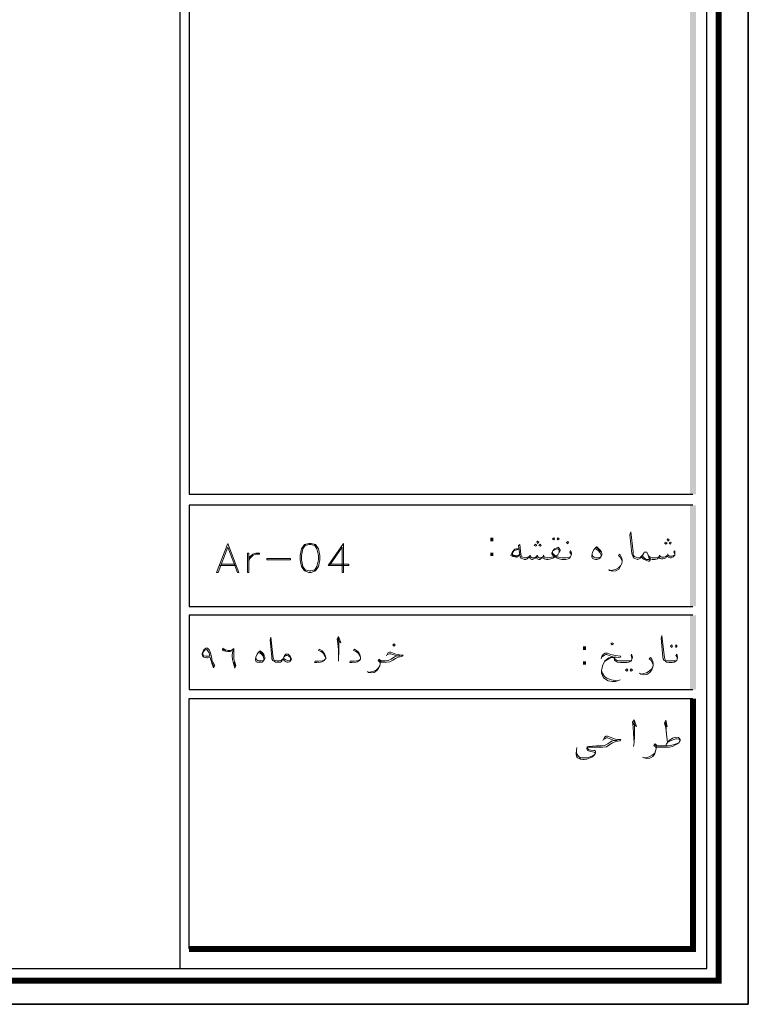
# Model space of a CAD drawing. Header units: metres. Extents: x 5.7 to 89.8, y 4 to 63.5.
# Tile 16 of 22: x 73.2 to 89.8, y 4 to 26.4. Entities that reach past the tile are written whole.
import ezdxf

# ---------------------------------------------------------------- set-up
doc = ezdxf.new("R2010")
doc.units = ezdxf.units.M
doc.header["$MEASUREMENT"] = 0
for name, color, linetype in [('PDF2_KADR', 7, 'Continuous'), ('PDF2_Text', 7, 'Continuous'), ('PDF2_textt', 7, 'Continuous')]:
    doc.layers.add(name, color=color, linetype=linetype)
doc.styles.add('PDF B Mitra', font='BMITRA.TTF')

msp = doc.modelspace()

# ---------------------------------------------------------------- hatches: boundary and pattern name
at = {"layer": 'PDF2_KADR', "transparency": 33554559}
for points in [[(88.456, 15.628), (88.591, 15.628), (88.591, 42.759), (88.456, 42.759)], [(88.456, 13.076), (88.591, 13.076), (88.591, 15.378), (88.456, 15.378)], [(88.456, 11.179), (88.591, 11.179), (88.591, 12.874), (88.456, 12.874)]]:
    msp.add_hatch(color=256, dxfattribs=at).paths.add_polyline_path(points)

# ---------------------------------------------------------------- linework, layer by layer
at = {"layer": 'PDF2_KADR', "lineweight": 25}
for points in [[(5.695, 4.013), (89.785, 4.013), (89.785, 63.476), (5.695, 63.476)], [(5.695, 63.476), (89.785, 63.476), (89.785, 4.013), (5.695, 4.013)], [(6.514, 4.832), (88.841, 4.832), (88.841, 62.657), (6.514, 62.657)]]:
    msp.add_lwpolyline(points, close=True, dxfattribs=at)
at = {"layer": 'PDF2_KADR', "lineweight": 0, "const_width": 0.135}
msp.add_lwpolyline([(6.235, 62.937), (6.235, 4.552), (89.111, 4.552), (89.111, 62.937)], close=True, dxfattribs=at)
at = {"layer": 'PDF2_KADR', "lineweight": 25}
for points in [[(76.851, 4.832), (76.851, 62.657)], [(88.524, 42.759), (77.053, 42.759), (77.053, 15.956), (77.053, 15.628), (88.524, 15.628)], [(88.524, 15.378), (77.053, 15.378), (77.053, 13.076), (88.524, 13.076)], [(88.524, 12.874), (82.783, 12.874), (77.053, 12.874), (77.053, 11.179), (82.783, 11.179), (88.524, 11.179)], [(77.053, 5.275), (77.053, 10.976), (78.748, 10.976), (82.783, 10.976), (88.524, 10.976)]]:
    msp.add_lwpolyline(points, dxfattribs=at)
at = {"layer": 'PDF2_KADR', "lineweight": 0, "const_width": 0.135}
msp.add_lwpolyline([(77.053, 5.275), (88.524, 5.275), (88.524, 9.31), (88.524, 10.976)], dxfattribs=at)
at = {"layer": 'PDF2_textt', "lineweight": 20}
for points in [[(85.355, 14.636), (85.374, 14.617), (85.355, 14.588), (85.326, 14.617)], [(85.451, 14.636), (85.48, 14.617), (85.451, 14.588), (85.432, 14.617)], [(87.955, 14.559), (87.984, 14.588), (87.955, 14.617), (87.936, 14.588)], [(77.939, 14.511), (77.679, 13.846), (77.717, 13.846), (77.939, 14.424), (78.16, 13.846), (78.189, 13.846)], [(79.778, 14.511), (79.682, 14.482), (79.615, 14.386), (79.586, 14.232), (79.586, 14.135), (79.615, 13.981), (79.682, 13.885), (79.778, 13.846), (79.836, 13.846), (79.933, 13.885), (80, 13.981), (80.029, 14.135), (80.029, 14.232), (80, 14.386), (79.933, 14.482), (79.836, 14.511)], [(84.941, 14.444), (84.97, 14.463), (84.941, 14.492), (84.912, 14.463)], [(84.989, 14.511), (85.018, 14.54), (84.989, 14.559), (84.97, 14.54)], [(85.047, 14.444), (85.066, 14.463), (85.047, 14.492), (85.018, 14.463)], [(85.673, 14.501), (85.692, 14.53), (85.673, 14.55), (85.644, 14.53)], [(86.328, 14.434), (86.337, 14.434), (86.385, 14.386), (86.424, 14.347), (86.443, 14.309), (86.453, 14.28), (86.453, 14.251), (86.434, 14.212), (86.414, 14.184), (86.385, 14.155), (86.337, 14.145), (86.308, 14.145), (86.26, 14.155), (86.241, 14.164), (86.231, 14.184), (86.222, 14.212), (86.222, 14.222), (86.231, 14.28), (86.26, 14.357), (86.299, 14.405)], [(87.907, 14.492), (87.936, 14.521), (87.907, 14.54), (87.878, 14.521)], [(88.013, 14.492), (88.032, 14.521), (88.013, 14.54), (87.984, 14.521)], [(78.411, 13.846), (78.411, 14.289), (78.382, 14.289), (78.382, 13.846)], [(78.661, 14.289), (78.661, 14.261), (78.575, 14.261), (78.507, 14.232), (78.44, 14.164), (78.411, 14.106), (78.44, 14.203), (78.507, 14.261), (78.575, 14.289)], [(79.364, 14.135), (78.825, 14.135), (78.825, 14.164), (79.364, 14.164)], [(77.611, 11.679), (77.573, 11.785), (77.534, 11.911), (77.477, 11.901), (77.448, 11.901), (77.39, 11.92), (77.361, 11.949), (77.351, 11.988), (77.351, 12.007), (77.371, 12.055), (77.4, 12.094), (77.438, 12.122), (77.467, 12.122), (77.477, 12.122), (77.515, 12.084), (77.544, 12.017), (77.573, 11.891), (77.573, 11.853), (77.602, 11.795), (77.64, 11.728)], [(78.093, 11.67), (78.064, 11.776), (78.045, 11.862), (78.035, 11.949), (78.045, 12.036), (78.054, 12.074), (78.026, 12.065), (77.987, 12.045), (77.939, 12.045), (77.881, 12.055), (77.843, 12.065), (77.833, 12.074), (77.814, 12.084), (77.823, 12.122), (77.852, 12.103), (77.891, 12.084), (77.939, 12.074), (77.997, 12.074), (78.045, 12.094), (78.074, 12.113), (78.074, 12.026), (78.074, 11.959), (78.074, 11.872), (78.093, 11.805), (78.122, 11.728)], [(81.724, 12.171), (81.743, 12.2), (81.724, 12.219), (81.695, 12.2)], [(86.684, 12.2), (86.713, 12.228), (86.684, 12.248), (86.655, 12.228)], [(88.042, 12.2), (88.061, 12.171), (88.042, 12.142), (88.013, 12.171)], [(88.138, 12.2), (88.167, 12.171), (88.138, 12.142), (88.119, 12.171)], [(77.525, 11.939), (77.477, 11.939), (77.438, 11.939), (77.39, 11.949), (77.371, 11.978), (77.361, 11.988), (77.371, 12.026), (77.39, 12.055), (77.419, 12.084), (77.448, 12.094), (77.457, 12.094), (77.477, 12.074), (77.515, 12.017)], [(78.671, 12.065), (78.719, 12.026), (78.758, 11.988), (78.767, 11.949), (78.777, 11.92), (78.777, 11.891), (78.758, 11.853), (78.748, 11.834), (78.719, 11.805), (78.671, 11.805), (78.652, 11.805), (78.603, 11.805), (78.584, 11.814), (78.575, 11.834), (78.565, 11.853), (78.565, 11.862), (78.575, 11.92), (78.603, 11.988), (78.632, 12.036)], [(79.191, 11.872), (79.21, 11.92), (79.229, 11.959), (79.258, 11.988), (79.268, 11.988), (79.287, 11.988), (79.307, 11.988), (79.355, 11.939), (79.374, 11.911), (79.384, 11.882), (79.384, 11.872), (79.374, 11.843), (79.355, 11.824), (79.345, 11.814), (79.307, 11.805), (79.287, 11.805), (79.268, 11.814), (79.22, 11.843)], [(87.021, 11.651), (87.04, 11.622), (87.021, 11.602), (86.992, 11.622)], [(87.117, 11.651), (87.146, 11.622), (87.117, 11.602), (87.098, 11.622)]]:
    msp.add_lwpolyline(points, close=True, dxfattribs=at)
for points in [[(88.109, 14.28), (88.09, 14.318), (88.109, 14.338), (88.109, 14.299), (88.109, 14.28), (88.109, 14.241), (88.09, 14.222), (88.071, 14.203), (88.032, 14.184), (88.003, 14.184), (87.965, 14.193), (87.946, 14.212), (87.936, 14.232), (87.907, 14.184), (87.878, 14.164), (87.84, 14.155), (87.811, 14.155), (87.782, 14.164), (87.763, 14.184), (87.753, 14.212), (87.734, 14.174), (87.715, 14.155), (87.666, 14.145), (87.618, 14.145), (87.599, 14.145), (87.56, 14.155), (87.541, 14.174), (87.522, 14.222), (87.483, 14.289), (87.474, 14.309), (87.455, 14.309), (87.435, 14.309), (87.416, 14.309), (87.406, 14.289), (87.377, 14.241), (87.349, 14.203), (87.329, 14.184), (87.329, 14.174), (87.3, 14.155), (87.272, 14.145), (87.262, 14.145), (87.223, 14.155), (87.185, 14.174), (87.166, 14.203), (87.146, 14.232), (87.137, 14.28), (87.089, 14.704), (87.108, 14.771), (87.166, 14.318), (87.166, 14.261), (87.175, 14.232), (87.194, 14.212), (87.233, 14.193), (87.262, 14.184), (87.272, 14.184), (87.281, 14.184), (87.329, 14.193), (87.339, 14.203), (87.349, 14.212), (87.377, 14.241)], [(79.711, 14.482), (79.644, 14.386), (79.615, 14.232), (79.615, 14.135), (79.644, 13.981), (79.711, 13.885)], [(79.933, 14.453), (79.836, 14.482), (79.778, 14.482), (79.682, 14.453)], [(79.904, 13.885), (79.961, 13.981), (80, 14.135), (80, 14.232), (79.961, 14.386), (79.904, 14.482)], [(80.25, 14.01), (80.539, 14.424), (80.539, 13.846), (80.568, 13.846), (80.568, 14.511), (80.221, 14.01), (80.693, 14.01), (80.693, 14.039), (80.25, 14.039)], [(84.565, 14.386), (84.498, 14.386), (84.469, 14.376), (84.45, 14.357), (84.411, 14.299), (84.382, 14.232), (84.421, 14.212), (84.507, 14.193), (84.517, 14.193), (84.584, 14.251)], [(84.565, 14.376), (84.488, 14.357), (84.45, 14.338), (84.411, 14.28), (84.411, 14.27), (84.421, 14.251), (84.44, 14.241), (84.546, 14.232), (84.584, 14.261)], [(85.75, 14.232), (85.75, 14.251), (85.74, 14.289), (85.721, 14.309), (85.74, 14.347), (85.75, 14.318), (85.759, 14.28), (85.759, 14.261), (85.75, 14.232), (85.74, 14.203), (85.711, 14.174), (85.682, 14.155), (85.625, 14.145), (85.557, 14.145), (85.538, 14.145), (85.48, 14.155), (85.432, 14.174), (85.403, 14.193), (85.393, 14.212), (85.374, 14.193), (85.336, 14.174), (85.287, 14.155), (85.23, 14.145), (85.22, 14.145), (85.191, 14.145), (85.143, 14.155), (85.124, 14.174), (85.104, 14.203), (85.085, 14.174), (85.056, 14.155), (85.037, 14.145), (85.018, 14.145), (84.979, 14.155), (84.97, 14.174), (84.96, 14.212), (84.931, 14.174), (84.902, 14.155), (84.873, 14.145), (84.854, 14.145), (84.825, 14.155), (84.816, 14.174), (84.796, 14.212), (84.767, 14.174), (84.748, 14.155), (84.719, 14.145), (84.7, 14.145), (84.69, 14.145), (84.652, 14.155), (84.613, 14.174), (84.594, 14.203), (84.584, 14.251), (84.556, 14.463), (84.584, 14.482), (84.604, 14.261), (84.613, 14.232), (84.633, 14.203), (84.652, 14.193), (84.69, 14.184), (84.7, 14.184), (84.729, 14.184), (84.758, 14.193), (84.796, 14.212), (84.816, 14.232), (84.825, 14.203), (84.864, 14.184), (84.893, 14.184), (84.931, 14.193), (84.96, 14.212), (84.979, 14.232), (84.999, 14.193), (85.027, 14.184), (85.056, 14.184), (85.104, 14.203), (85.124, 14.232), (85.133, 14.212), (85.153, 14.193), (85.191, 14.184), (85.22, 14.184), (85.23, 14.184), (85.307, 14.193), (85.374, 14.212), (85.336, 14.241), (85.316, 14.27), (85.316, 14.289), (85.336, 14.338), (85.374, 14.386), (85.413, 14.405), (85.451, 14.415), (85.461, 14.415), (85.48, 14.395), (85.499, 14.367), (85.499, 14.347), (85.48, 14.309), (85.451, 14.251), (85.403, 14.222), (85.442, 14.203), (85.47, 14.193), (85.538, 14.184), (85.557, 14.184), (85.634, 14.184), (85.711, 14.193), (85.74, 14.203)], [(85.48, 14.309), (85.48, 14.338), (85.461, 14.376), (85.451, 14.386), (85.432, 14.386), (85.374, 14.367), (85.336, 14.338)], [(86.289, 14.386), (86.328, 14.376), (86.376, 14.338), (86.405, 14.299), (86.434, 14.241), (86.434, 14.222)], [(86.318, 14.415), (86.366, 14.386), (86.405, 14.328), (86.424, 14.309)], [(84.507, 14.212), (84.411, 14.232)], [(84.825, 14.241), (84.816, 14.232)], [(84.979, 14.241), (84.979, 14.232)], [(85.133, 14.241), (85.124, 14.232)], [(85.326, 14.309), (85.336, 14.28), (85.365, 14.251), (85.403, 14.222)], [(86.414, 14.193), (86.357, 14.184), (86.308, 14.184), (86.28, 14.193), (86.241, 14.222), (86.231, 14.28)], [(86.915, 14.106), (86.896, 14.145), (86.867, 14.193), (86.828, 14.232), (86.857, 14.261), (86.877, 14.232), (86.906, 14.174), (86.915, 14.126), (86.915, 14.097), (86.906, 14.049), (86.877, 13.991), (86.838, 13.924), (86.771, 13.885), (86.703, 13.875), (86.626, 13.895), (86.607, 13.914)], [(87.541, 14.174), (87.551, 14.145), (87.551, 14.126), (87.532, 14.106), (87.503, 14.106), (87.455, 14.126), (87.416, 14.145), (87.387, 14.164), (87.349, 14.203)], [(87.483, 14.289), (87.503, 14.241), (87.532, 14.164), (87.532, 14.145), (87.522, 14.145), (87.503, 14.145), (87.464, 14.145), (87.426, 14.164), (87.397, 14.193), (87.368, 14.232)], [(87.522, 14.222), (87.541, 14.203), (87.56, 14.193), (87.599, 14.184), (87.618, 14.184), (87.686, 14.184), (87.724, 14.193), (87.753, 14.212), (87.763, 14.232), (87.792, 14.203), (87.82, 14.193), (87.869, 14.193), (87.907, 14.212), (87.936, 14.232), (87.955, 14.241), (87.965, 14.232), (87.994, 14.222), (88.042, 14.222), (88.081, 14.232), (88.109, 14.241)], [(87.772, 14.241), (87.763, 14.232)], [(87.955, 14.27), (87.955, 14.241)], [(77.746, 14.01), (78.122, 14.01)], [(77.775, 14.039), (78.093, 14.039)], [(79.682, 13.914), (79.778, 13.885), (79.836, 13.885), (79.933, 13.914)], [(86.636, 13.895), (86.694, 13.904), (86.761, 13.914), (86.828, 13.952), (86.877, 14.001), (86.906, 14.049)], [(79.191, 11.872), (79.172, 11.843), (79.162, 11.824), (79.133, 11.805), (79.095, 11.805), (79.066, 11.805), (79.056, 11.805), (79.018, 11.805), (78.989, 11.824), (78.96, 11.843), (78.941, 11.882), (78.941, 11.92), (78.902, 12.315), (78.912, 12.373), (78.96, 11.959), (78.969, 11.901), (78.979, 11.882), (78.989, 11.853), (79.027, 11.843), (79.056, 11.834), (79.066, 11.834), (79.104, 11.834), (79.152, 11.843), (79.181, 11.872), (79.201, 11.891)], [(80.433, 12.315), (80.51, 12.248), (80.453, 12.392), (80.424, 12.334), (80.443, 12.228), (80.453, 12.094), (80.453, 11.901), (80.453, 11.824)], [(80.453, 11.901), (80.462, 12.036), (80.462, 12.257), (80.453, 12.354)], [(88.167, 11.872), (88.167, 11.901), (88.158, 11.93), (88.138, 11.959), (88.158, 11.988), (88.167, 11.968), (88.177, 11.92), (88.177, 11.911), (88.167, 11.872), (88.158, 11.843), (88.138, 11.824), (88.1, 11.805), (88.052, 11.795), (87.975, 11.795), (87.926, 11.805), (87.898, 11.824), (87.869, 11.843), (87.849, 11.882), (87.84, 11.92), (87.801, 12.354), (87.82, 12.411), (87.869, 11.968), (87.878, 11.911), (87.888, 11.882), (87.898, 11.853), (87.936, 11.834), (87.975, 11.834), (88.052, 11.834), (88.138, 11.834), (88.158, 11.843)], [(77.833, 12.094), (77.891, 12.074)], [(78.748, 11.843), (78.69, 11.834), (78.652, 11.834), (78.623, 11.843), (78.584, 11.862), (78.575, 11.92)], [(78.623, 12.026), (78.671, 12.007), (78.709, 11.978), (78.738, 11.939), (78.758, 11.891), (78.758, 11.862)], [(78.661, 12.045), (78.7, 12.017), (78.738, 11.968), (78.758, 11.939)], [(79.22, 11.93), (79.239, 11.949), (79.268, 11.959), (79.287, 11.959), (79.307, 11.949), (79.326, 11.939), (79.355, 11.92), (79.364, 11.882), (79.364, 11.872), (79.355, 11.843), (79.335, 11.834), (79.297, 11.843), (79.239, 11.862), (79.21, 11.891)], [(80.164, 11.911), (80.135, 11.959), (80.106, 12.007), (80.058, 12.045), (80, 12.074), (80.019, 12.103), (80.087, 12.065), (80.116, 12.026), (80.144, 11.978), (80.164, 11.911), (80.164, 11.891), (80.154, 11.872), (80.135, 11.843), (80.087, 11.814), (80.048, 11.805), (79.961, 11.795), (79.913, 11.795), (79.923, 11.824), (80.01, 11.824), (80.087, 11.834), (80.125, 11.843), (80.154, 11.872)], [(80.953, 11.911), (80.934, 11.959), (80.905, 12.007), (80.857, 12.045), (80.799, 12.074), (80.819, 12.103), (80.876, 12.065), (80.915, 12.026), (80.944, 11.978), (80.953, 11.911), (80.953, 11.891), (80.953, 11.872), (80.934, 11.843), (80.886, 11.814), (80.848, 11.805), (80.761, 11.795), (80.713, 11.795), (80.722, 11.824), (80.809, 11.824), (80.876, 11.834), (80.915, 11.843), (80.953, 11.872)], [(81.551, 11.949), (81.589, 12.026), (81.618, 12.036), (81.647, 12.036), (81.762, 11.988), (81.82, 11.978), (81.868, 11.968), (81.926, 11.968), (81.907, 11.939), (81.859, 11.93), (81.811, 11.92), (81.753, 11.891), (81.695, 11.853), (81.628, 11.814), (81.551, 11.805), (81.454, 11.805), (81.425, 11.805), (81.406, 11.805), (81.406, 11.766), (81.396, 11.718), (81.368, 11.66), (81.329, 11.612), (81.271, 11.573), (81.204, 11.564), (81.136, 11.573), (81.117, 11.593)], [(81.406, 11.776), (81.396, 11.805), (81.377, 11.824), (81.358, 11.843), (81.377, 11.872), (81.416, 11.843), (81.445, 11.834), (81.454, 11.834), (81.512, 11.834), (81.589, 11.843), (81.657, 11.872), (81.734, 11.93), (81.782, 11.949), (81.849, 11.949), (81.782, 11.949), (81.647, 11.997), (81.618, 11.997), (81.57, 11.978)], [(86.434, 11.882), (86.453, 11.939), (86.491, 11.988), (86.53, 12.007), (86.578, 12.007), (86.655, 11.978), (86.751, 11.959), (86.886, 11.939), (86.867, 11.911), (86.694, 11.93), (86.617, 11.959), (86.568, 11.978), (86.54, 11.978), (86.511, 11.968), (86.462, 11.93)], [(86.867, 11.4), (86.761, 11.362), (86.694, 11.362), (86.597, 11.381), (86.491, 11.448), (86.443, 11.554), (86.443, 11.622), (86.472, 11.737), (86.52, 11.824), (86.607, 11.882), (86.674, 11.911), (86.723, 11.911), (86.78, 11.92)], [(86.703, 11.93), (86.607, 11.901), (86.52, 11.834), (86.472, 11.737)], [(87.137, 11.872), (87.137, 11.901), (87.127, 11.93), (87.117, 11.959), (87.127, 11.988), (87.137, 11.968), (87.146, 11.92), (87.146, 11.911), (87.137, 11.872), (87.127, 11.843), (87.108, 11.824), (87.069, 11.805), (87.021, 11.795), (86.954, 11.795), (86.877, 11.795), (86.809, 11.805), (86.771, 11.824), (86.742, 11.853), (86.732, 11.901), (86.732, 11.93)], [(86.732, 11.901), (86.751, 11.872), (86.8, 11.843), (86.819, 11.834), (86.877, 11.834), (86.954, 11.834), (87.031, 11.834), (87.108, 11.834), (87.127, 11.843)], [(87.618, 11.756), (87.599, 11.795), (87.58, 11.834), (87.532, 11.882), (87.56, 11.911), (87.589, 11.872), (87.609, 11.824), (87.618, 11.766), (87.618, 11.747), (87.609, 11.689), (87.589, 11.631), (87.541, 11.573), (87.474, 11.525), (87.406, 11.516), (87.339, 11.535), (87.31, 11.554)], [(77.583, 11.795), (77.621, 11.708)], [(78.074, 11.805), (78.112, 11.708)], [(81.146, 11.573), (81.194, 11.583), (81.262, 11.602), (81.319, 11.631), (81.368, 11.679), (81.396, 11.718)], [(81.425, 11.814), (81.396, 11.834), (81.368, 11.853)], [(87.349, 11.535), (87.397, 11.545), (87.464, 11.564), (87.532, 11.602), (87.589, 11.651), (87.609, 11.689)], [(86.443, 11.622), (86.462, 11.564), (86.511, 11.477), (86.568, 11.439), (86.665, 11.4), (86.809, 11.381)], [(87.156, 10.418), (87.243, 10.341), (87.185, 10.495), (87.146, 10.437), (87.166, 10.331), (87.175, 10.177), (87.185, 9.975), (87.175, 9.888)], [(87.185, 9.975), (87.194, 10.119), (87.194, 10.35), (87.185, 10.466)], [(87.878, 10.418), (87.936, 10.331), (87.907, 10.485), (87.878, 10.418), (87.907, 10.312), (87.926, 10.167), (87.946, 9.975)], [(87.926, 10.167), (87.907, 10.37), (87.907, 10.476)], [(86.472, 10.023), (86.511, 10.1), (86.549, 10.119), (86.578, 10.119), (86.703, 10.071), (86.761, 10.052), (86.809, 10.042), (86.886, 10.042), (86.857, 10.013), (86.809, 10.004), (86.751, 9.994), (86.694, 9.965), (86.636, 9.927), (86.559, 9.878), (86.472, 9.869), (86.366, 9.869), (86.28, 9.869), (86.154, 9.869), (86.145, 9.869), (86.135, 9.869), (86.125, 9.85), (86.135, 9.83), (86.154, 9.811), (86.202, 9.801), (86.27, 9.792), (86.299, 9.792), (86.308, 9.772), (86.308, 9.734), (86.299, 9.715), (86.27, 9.676), (86.241, 9.647), (86.183, 9.628), (86.145, 9.609), (86.106, 9.599), (86.048, 9.589), (86.029, 9.589), (85.962, 9.599), (85.942, 9.609), (85.894, 9.628), (85.875, 9.667), (85.865, 9.715), (85.875, 9.801), (85.885, 9.859)], [(87.907, 9.898), (87.926, 9.946), (87.955, 9.984), (87.984, 10.023), (88.061, 10.071), (88.138, 10.1), (88.196, 10.09), (88.215, 10.071), (88.235, 10.042), (88.235, 10.023), (88.215, 9.984), (88.206, 9.965), (88.158, 9.936), (88.061, 9.888), (87.994, 9.869), (87.888, 9.869), (87.743, 9.869), (87.715, 9.869), (87.686, 9.869), (87.686, 9.83), (87.676, 9.782), (87.657, 9.715), (87.609, 9.657), (87.541, 9.618), (87.474, 9.609), (87.406, 9.628), (87.377, 9.638)], [(85.875, 9.801), (85.875, 9.744), (85.885, 9.715), (85.904, 9.676), (85.933, 9.647), (85.962, 9.628), (86.01, 9.628), (86.039, 9.628), (86.116, 9.628), (86.164, 9.638), (86.231, 9.667), (86.28, 9.695), (86.289, 9.705), (86.299, 9.724), (86.289, 9.744), (86.28, 9.753), (86.241, 9.763), (86.202, 9.772), (86.145, 9.782), (86.125, 9.792), (86.116, 9.811), (86.106, 9.84), (86.106, 9.85), (86.116, 9.869), (86.125, 9.878), (86.145, 9.888), (86.328, 9.898), (86.366, 9.898), (86.434, 9.898), (86.511, 9.907), (86.588, 9.946), (86.674, 10.004), (86.732, 10.023), (86.8, 10.023), (86.732, 10.023), (86.578, 10.081), (86.549, 10.081), (86.501, 10.052)], [(87.686, 9.84), (87.676, 9.869), (87.666, 9.888), (87.637, 9.907), (87.666, 9.946), (87.705, 9.907), (87.734, 9.898), (87.743, 9.898), (87.936, 9.898), (88.023, 9.907), (88.119, 9.936), (88.206, 9.965)], [(87.715, 9.878), (87.676, 9.898), (87.657, 9.927)], [(87.955, 9.984), (88.032, 10.023), (88.109, 10.052), (88.138, 10.061), (88.158, 10.061), (88.215, 10.052), (88.235, 10.023)], [(87.416, 9.628), (87.464, 9.628), (87.532, 9.647), (87.599, 9.686), (87.657, 9.734), (87.676, 9.782)]]:
    msp.add_lwpolyline(points, dxfattribs=at)

# ---------------------------------------------------------------- texts
at = {"layer": 'PDF2_Text', "char_height": 0.544, "attachment_point": 7, "style": 'PDF B Mitra'}
for insert in [(83.843, 14.22), (85.952, 11.745)]:
    msp.add_mtext(':', dxfattribs=dict(at, insert=insert))

doc.saveas('drawing.dxf')
